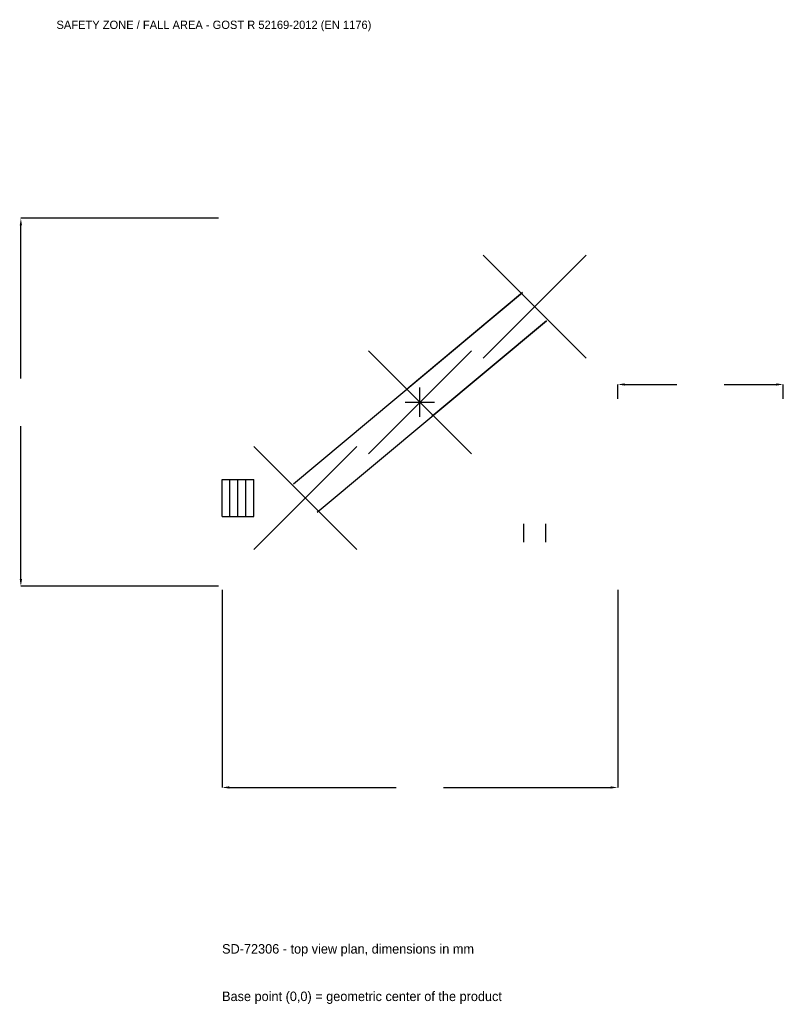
# Model space of a CAD drawing. Extents: x -4350 to 3950, y -6544 to 4159.
import ezdxf

# ---------------------------------------------------------------- set-up
doc = ezdxf.new("R2010")
doc.units = 0
for name, color, linetype in [('GP_MAF_zona_bezopasnosti', 1, 'Continuous'), ('ZSK_DANNYE', 3, 'Continuous'), ('ZSK_KONTUR', 7, 'Continuous'), ('ZSK_RAZMERY', 8, 'Continuous')]:
    doc.layers.add(name, color=color, linetype=linetype)
doc.dimstyles.new('ORION', dxfattribs={"dimtxt": 129, "dimasz": 77.4, "dimexe": 1.25, "dimexo": 38.7, "dimtad": 1, "dimcen": 2.5, "dimazin": 3, "dimtfac": 1, "dimtmove": 0, "dimatfit": 3})

# ---------------------------------------------------------------- blocks, each defined once
blk = doc.blocks.new('_CLOSEDFILLED')
at = {"color": 0, "linetype": 'BYBLOCK'}
blk.add_solid([(-1, 0.16), (0, 0), (-1, -0.16)], dxfattribs=at)
blk = doc.blocks.new('*D1')
for p, q in [((-2150, -2038.7), (-2150, -4187)), ((2150, -2038.7), (2150, -4187)), ((-2072.6, -4187), (-258, -4187)), ((258, -4187), (2072.6, -4187))]:
    blk.add_line(p, q)
at = {"layer": 'Defpoints'}
for p in [(-2150, -2000), (2150, -2000), (-2150, -4187)]:
    blk.add_point(p, dxfattribs=at)
at = {"layer": 'ZSK_RAZMERY', "xscale": 77.39999999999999, "yscale": 77.39999999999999, "rotation": 180}
blk.add_blockref('_CLOSEDFILLED', (-2150, -4187), dxfattribs=at)
at = {"layer": 'ZSK_RAZMERY', "xscale": 77.39999999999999, "yscale": 77.39999999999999}
blk.add_blockref('_CLOSEDFILLED', (2150, -4187), dxfattribs=at)
blk = doc.blocks.new('*D2')
for p, q in [((-2188.7, 2000), (-4337, 2000)), ((-4337, 258), (-4337, 1922.6)), ((-4337, -1922.6), (-4337, -258)), ((-2188.7, -2000), (-4337, -2000))]:
    blk.add_line(p, q)
at = {"layer": 'Defpoints'}
for p in [(-2150, 2000), (-4337, -2000), (-2150, -2000)]:
    blk.add_point(p, dxfattribs=at)
at = {"layer": 'ZSK_RAZMERY', "xscale": 77.39999999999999, "yscale": 77.39999999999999}
for p, rotation in [((-4337, 2000), 90), ((-4337, -2000), 270)]:
    blk.add_blockref('_CLOSEDFILLED', p, dxfattribs=dict(at, rotation=rotation))
blk = doc.blocks.new('*D3')
for p, q in [((2150, 38.7), (2150, 193.5)), ((2227.4, 193.5), (2792, 193.5)), ((3308, 193.5), (3872.6, 193.5)), ((3950, 38.7), (3950, 193.5))]:
    blk.add_line(p, q)
at = {"layer": 'Defpoints'}
for p in [(2150, 193.5), (2150, 0), (3950, 0)]:
    blk.add_point(p, dxfattribs=at)
at = {"layer": 'ZSK_RAZMERY', "xscale": 77.39999999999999, "yscale": 77.39999999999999, "rotation": 180}
blk.add_blockref('_CLOSEDFILLED', (2150, 193.5), dxfattribs=at)
at = {"layer": 'ZSK_RAZMERY', "xscale": 77.39999999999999, "yscale": 77.39999999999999}
blk.add_blockref('_CLOSEDFILLED', (3950, 193.5), dxfattribs=at)
blk = doc.blocks.new('B1')
at = {"layer": 'ZSK_KONTUR'}
for p, q in [((686, 480), (1806, 1600)), ((686, 1600), (1806, 480)), ((-1375.183, -885.228), (1116.817, 1194.772)), ((1116.817, 1194.772), (-129.183, 154.772)), ((-1116.817, -1194.772), (1375.183, 885.228)), ((1375.183, 885.228), (129.183, -154.772)), ((-560, -560), (560, 560)), ((-560, 560), (560, -560)), ((-1806, -1600), (-686, -480)), ((-1806, -480), (-686, -1600)), ((-2150, -838.4), (-1806, -838.4)), ((-2150, -1241.6), (-2150, -838.4)), ((-2064, -1241.6), (-2064, -838.4)), ((-1978, -1241.6), (-1978, -838.4)), ((-1892, -1241.6), (-1892, -838.4)), ((-1806, -1241.6), (-1806, -838.4)), ((-2150, -1241.6), (-1806, -1241.6)), ((1125.04, -1320), (1125.04, -1521.6)), ((1366.96, -1320), (1366.96, -1521.6))]:
    blk.add_line(p, q, dxfattribs=at)
at = {"layer": 'ZSK_RAZMERY'}
for p, q in [((0, -160), (0, 160)), ((-160, 0), (160, 0))]:
    blk.add_line(p, q, dxfattribs=at)
at = {"layer": 'GP_MAF_zona_bezopasnosti', "color": 1}
blk.add_text('SAFETY ZONE / FALL AREA - GOST R 52169-2012 (EN 1176)', height=90.3, dxfattribs=at).set_placement((-3950, 4058))
at = {"layer": 'ZSK_RAZMERY'}
dim = blk.add_linear_dim(base=(-4337, -2000), p1=(-2150, -2000), p2=(-2150, 2000), angle=90, dimstyle='ORION', dxfattribs=at)
dim.commit()
dim.dimension.update_dxf_attribs({"geometry": '*D2', "text_midpoint": (-4337, 0)})
for base, p1, p2, picture, middle in [((2150, 193.5), (2150, 0), (3950, 0), '*D3', (3050, 193.5)), ((-2150, -4187), (-2150, -2000), (2150, -2000), '*D1', (0, -4187))]:
    dim = blk.add_linear_dim(base=base, p1=p1, p2=p2, dimstyle='ORION', dxfattribs=at)
    dim.commit()
    dim.dimension.update_dxf_attribs({"geometry": picture, "text_midpoint": middle})

msp = doc.modelspace()

# ---------------------------------------------------------------- block references
msp.add_blockref('B1', (0, 0))

# ---------------------------------------------------------------- texts
at = {"layer": 'ZSK_DANNYE', "color": 3}
msp.add_text('SD-72306 - top view plan, dimensions in mm', height=103.2, dxfattribs=at).set_placement((-2150, -5993))
at = {"layer": 'ZSK_DANNYE', "color": 7}
msp.add_text('Base point (0,0) = geometric center of the product', height=103.2, dxfattribs=at).set_placement((-2150, -6509))

doc.saveas('drawing.dxf')
